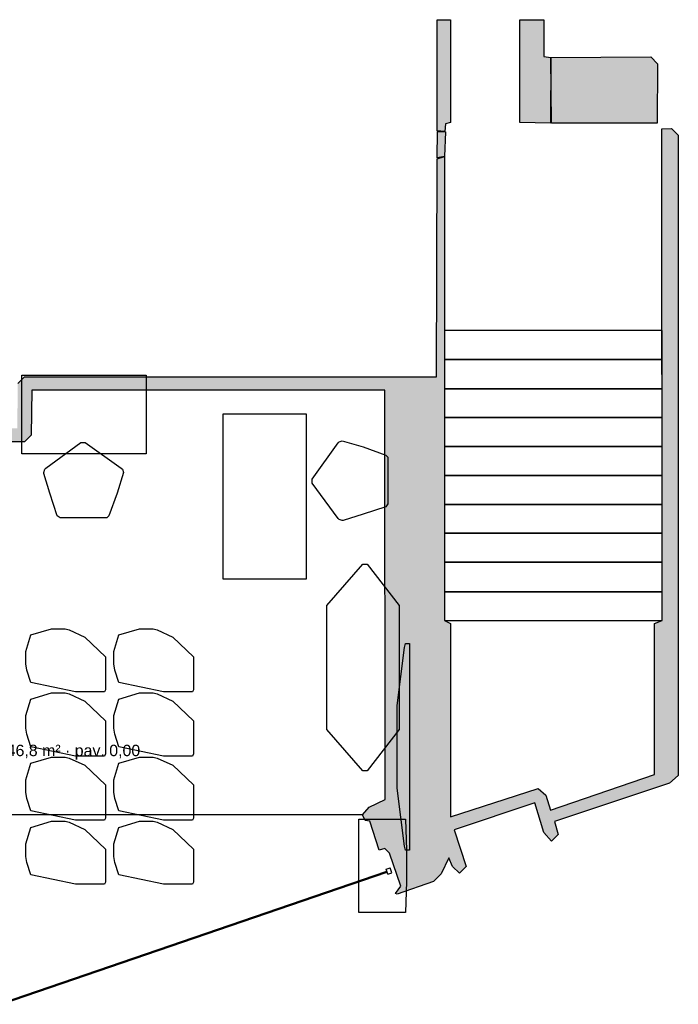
# Model space of a CAD drawing. Header units: millimetres. Extents: x -9985 to 240895, y -184894 to 39395.
# Tile 35 of 164: x 89131 to 95493, y -103761 to -94245. Entities that reach past the tile are written whole.
import ezdxf
from ezdxf.enums import TextEntityAlignment as Align

# ---------------------------------------------------------------- set-up
doc = ezdxf.new("R2010")
doc.units = ezdxf.units.MM
for name, color, linetype in [('A-ARREDI', 9, 'Continuous'), ('A-MISURE', 40, 'Continuous'), ('A-MURI-ESISTENTI', 7, 'Continuous'), ('A-SCALE', 8, 'Continuous'), ('A-TESTI', 7, 'Continuous'), ('A-VETRINE', 4, 'Continuous')]:
    doc.layers.add(name, color=color, linetype=linetype)
doc.styles.add('VISIO', font='arial.ttf')

msp = doc.modelspace()

# ---------------------------------------------------------------- hatches: boundary and pattern name
at = {"layer": 'A-MURI-ESISTENTI'}
for points in [[(93162.501, -95320), (93162.501, -94245), (93292.087, -94245), (93292.501, -95240), (93242.501, -95250), (93237.501, -95325), (93162.501, -95320)], [(93962.501, -95240), (93962.501, -94245), (94192.501, -94245), (94192.501, -94600), (94262.501, -94610), (94257.501, -95245), (93962.501, -95240)], [(94267.501, -95245), (94262.501, -94610), (95227.501, -94605), (95292.501, -94670), (95287.501, -95245), (94267.501, -95245)], [(92762.501, -102690), (92812.501, -102620), (92702.501, -102300), (92657.501, -102255), (92602.501, -102270), (92512.501, -101990), (92467.501, -101985), (92442.501, -101930), (92507.501, -101855), (92662.501, -101780), (92657.501, -97825), (89247.501, -97825), (89242.501, -98260), (89177.501, -98325), (88527.501, -98325), (88462.501, -98260), (88457.501, -97825), (84947.501, -97825), (84942.501, -97920), (84877.501, -97985), (84652.501, -97990), (84652.501, -98490), (84587.501, -98555), (84487.501, -98555), (84422.501, -98490), (84417.501, -97935), (82007.501, -97935), (82002.501, -97890), (82087.501, -97805), (84477.501, -97805), (84527.501, -97855), (84807.501, -97855), (84812.501, -97760), (84877.501, -97695), (88527.501, -97695), (88592.501, -97760), (88597.501, -98195), (89107.501, -98195), (89112.501, -97760), (89177.501, -97695), (93157.501, -97695), (93162.501, -95590), (93235.501, -95568), (93235.501, -100051), (93292.501, -100080), (93292.501, -101950), (94137.501, -101675), (94212.501, -101740), (94257.501, -101885), (95262.501, -101540), (95262.501, -100080), (95335.501, -100051), (95332.501, -95300), (95427.501, -95295), (95492.501, -95360), (95492.501, -101550), (95407.501, -101625), (94297.501, -101995), (94332.501, -102120), (94267.501, -102185), (94192.501, -102100), (94107.501, -101815), (93327.501, -102075), (93442.501, -102430), (93377.501, -102495), (93312.501, -102430), (93277.501, -102345), (93202.501, -102500), (93127.501, -102575), (92777.501, -102695), (92762.501, -102690)], [(93162.501, -95580), (93167.501, -95325), (93242.501, -95330), (93235.501, -95568), (93162.501, -95580)]]:
    msp.add_hatch(color=7, dxfattribs=at).paths.add_polyline_path(points)

# ---------------------------------------------------------------- linework, layer by layer
at = {"layer": 'A-ARREDI'}
for points in [[(89152.501, -97680.5), (90352.501, -97680.5), (90352.501, -98440.5), (89152.501, -98440.5), (89152.501, -97680.5)], [(89152.501, -97680.5), (90352.501, -97680.5), (90352.501, -98440.5), (89152.501, -98440.5), (89152.501, -97680.5)], [(91897.201, -99653.1), (91097.201, -99653.1), (91097.201, -98053.1), (91897.201, -98053.1), (91897.201, -99653.1)], [(91897.201, -99653.1), (91097.201, -99653.1), (91097.201, -98053.1), (91897.201, -98053.1), (91897.201, -99653.1)], [(89492.501, -99040.5), (89422.501, -98820.5), (89362.501, -98630.5), (89362.501, -98620.5), (89372.501, -98590.5), (89382.501, -98580.5), (89722.501, -98330.5), (89762.501, -98330.5), (90112.501, -98580.5), (90122.501, -98590.5), (90132.501, -98620.5), (90072.501, -98820.5), (89992.501, -99040.5), (89972.501, -99060.5), (89522.501, -99060.5), (89492.501, -99040.5)], [(89492.501, -99040.5), (89422.501, -98820.5), (89362.501, -98630.5), (89362.501, -98620.5), (89372.501, -98590.5), (89382.501, -98580.5), (89722.501, -98330.5), (89762.501, -98330.5), (90112.501, -98580.5), (90122.501, -98590.5), (90132.501, -98620.5), (90072.501, -98820.5), (89992.501, -99040.5), (89972.501, -99060.5), (89522.501, -99060.5), (89492.501, -99040.5)], [(92667.001, -98954.5), (92447.001, -99024.5), (92257.001, -99084.5), (92247.001, -99084.5), (92217.001, -99074.5), (92207.001, -99064.5), (91957.001, -98724.5), (91957.001, -98684.5), (92207.001, -98334.5), (92217.001, -98324.5), (92247.001, -98314.5), (92447.001, -98374.5), (92667.001, -98454.5), (92687.001, -98474.5), (92687.001, -98924.5), (92667.001, -98954.5)], [(92667.001, -98954.5), (92447.001, -99024.5), (92257.001, -99084.5), (92247.001, -99084.5), (92217.001, -99074.5), (92207.001, -99064.5), (91957.001, -98724.5), (91957.001, -98684.5), (92207.001, -98334.5), (92217.001, -98324.5), (92247.001, -98314.5), (92447.001, -98374.5), (92667.001, -98454.5), (92687.001, -98474.5), (92687.001, -98924.5), (92667.001, -98954.5)], [(92796.701, -101105.5), (92486.701, -101505.5), (92446.701, -101505.5), (92096.701, -101105.5), (92096.701, -99905.5), (92446.701, -99505.5), (92486.701, -99505.5), (92796.701, -99905.5), (92796.701, -101105.5)], [(92796.701, -101105.5), (92486.701, -101505.5), (92446.701, -101505.5), (92096.701, -101105.5), (92096.701, -99905.5), (92446.701, -99505.5), (92486.701, -99505.5), (92796.701, -99905.5), (92796.701, -101105.5)], [(89239.501, -100191.1), (89439.501, -100131.1), (89569.501, -100131.1), (89609.501, -100141.1), (89759.501, -100211.1), (89959.501, -100401.1), (89959.501, -100721.1), (89949.501, -100741.1), (89669.501, -100741.1), (89239.501, -100651.1), (89199.501, -100531.1), (89189.501, -100471.1), (89189.501, -100351.1), (89239.501, -100191.1)], [(89239.501, -100191.1), (89439.501, -100131.1), (89569.501, -100131.1), (89609.501, -100141.1), (89759.501, -100211.1), (89959.501, -100401.1), (89959.501, -100721.1), (89949.501, -100741.1), (89669.501, -100741.1), (89239.501, -100651.1), (89199.501, -100531.1), (89189.501, -100471.1), (89189.501, -100351.1), (89239.501, -100191.1)], [(90089.501, -100191.1), (90289.501, -100131.1), (90419.501, -100131.1), (90459.501, -100141.1), (90609.501, -100211.1), (90809.501, -100401.1), (90809.501, -100721.1), (90799.501, -100741.1), (90519.501, -100741.1), (90089.501, -100651.1), (90049.501, -100531.1), (90039.501, -100471.1), (90039.501, -100351.1), (90089.501, -100191.1)], [(90089.501, -100191.1), (90289.501, -100131.1), (90419.501, -100131.1), (90459.501, -100141.1), (90609.501, -100211.1), (90809.501, -100401.1), (90809.501, -100721.1), (90799.501, -100741.1), (90519.501, -100741.1), (90089.501, -100651.1), (90049.501, -100531.1), (90039.501, -100471.1), (90039.501, -100351.1), (90089.501, -100191.1)], [(92857.001, -102272.5), (92847.001, -102232.5), (92777.001, -101672.5), (92777.001, -100872.5), (92847.001, -100312.5), (92857.001, -100272.5), (92897.001, -100272.5), (92897.001, -102272.5), (92857.001, -102272.5)], [(92857.001, -102272.5), (92847.001, -102232.5), (92777.001, -101672.5), (92777.001, -100872.5), (92847.001, -100312.5), (92857.001, -100272.5), (92897.001, -100272.5), (92897.001, -102272.5), (92857.001, -102272.5)], [(89239.501, -100811.1), (89439.501, -100751.1), (89569.501, -100751.1), (89609.501, -100761.1), (89759.501, -100831.1), (89959.501, -101021.1), (89959.501, -101341.1), (89949.501, -101361.1), (89669.501, -101361.1), (89239.501, -101271.1), (89199.501, -101151.1), (89189.501, -101091.1), (89189.501, -100971.1), (89239.501, -100811.1)], [(89239.501, -100811.1), (89439.501, -100751.1), (89569.501, -100751.1), (89609.501, -100761.1), (89759.501, -100831.1), (89959.501, -101021.1), (89959.501, -101341.1), (89949.501, -101361.1), (89669.501, -101361.1), (89239.501, -101271.1), (89199.501, -101151.1), (89189.501, -101091.1), (89189.501, -100971.1), (89239.501, -100811.1)], [(90089.501, -100811.1), (90289.501, -100751.1), (90419.501, -100751.1), (90459.501, -100761.1), (90609.501, -100831.1), (90809.501, -101021.1), (90809.501, -101341.1), (90799.501, -101361.1), (90519.501, -101361.1), (90089.501, -101271.1), (90049.501, -101151.1), (90039.501, -101091.1), (90039.501, -100971.1), (90089.501, -100811.1)], [(90089.501, -100811.1), (90289.501, -100751.1), (90419.501, -100751.1), (90459.501, -100761.1), (90609.501, -100831.1), (90809.501, -101021.1), (90809.501, -101341.1), (90799.501, -101361.1), (90519.501, -101361.1), (90089.501, -101271.1), (90049.501, -101151.1), (90039.501, -101091.1), (90039.501, -100971.1), (90089.501, -100811.1)], [(89239.501, -101431.1), (89439.501, -101371.1), (89569.501, -101371.1), (89609.501, -101381.1), (89759.501, -101451.1), (89959.501, -101641.1), (89959.501, -101961.1), (89949.501, -101981.1), (89669.501, -101981.1), (89239.501, -101891.1), (89199.501, -101771.1), (89189.501, -101711.1), (89189.501, -101591.1), (89239.501, -101431.1)], [(89239.501, -101431.1), (89439.501, -101371.1), (89569.501, -101371.1), (89609.501, -101381.1), (89759.501, -101451.1), (89959.501, -101641.1), (89959.501, -101961.1), (89949.501, -101981.1), (89669.501, -101981.1), (89239.501, -101891.1), (89199.501, -101771.1), (89189.501, -101711.1), (89189.501, -101591.1), (89239.501, -101431.1)], [(90089.501, -101431.1), (90289.501, -101371.1), (90419.501, -101371.1), (90459.501, -101381.1), (90609.501, -101451.1), (90809.501, -101641.1), (90809.501, -101961.1), (90799.501, -101981.1), (90519.501, -101981.1), (90089.501, -101891.1), (90049.501, -101771.1), (90039.501, -101711.1), (90039.501, -101591.1), (90089.501, -101431.1)], [(90089.501, -101431.1), (90289.501, -101371.1), (90419.501, -101371.1), (90459.501, -101381.1), (90609.501, -101451.1), (90809.501, -101641.1), (90809.501, -101961.1), (90799.501, -101981.1), (90519.501, -101981.1), (90089.501, -101891.1), (90049.501, -101771.1), (90039.501, -101711.1), (90039.501, -101591.1), (90089.501, -101431.1)], [(89239.501, -102051.1), (89439.501, -101991.1), (89569.501, -101991.1), (89609.501, -102001.1), (89759.501, -102071.1), (89959.501, -102261.1), (89959.501, -102581.1), (89949.501, -102601.1), (89669.501, -102601.1), (89239.501, -102511.1), (89199.501, -102391.1), (89189.501, -102331.1), (89189.501, -102211.1), (89239.501, -102051.1)], [(89239.501, -102051.1), (89439.501, -101991.1), (89569.501, -101991.1), (89609.501, -102001.1), (89759.501, -102071.1), (89959.501, -102261.1), (89959.501, -102581.1), (89949.501, -102601.1), (89669.501, -102601.1), (89239.501, -102511.1), (89199.501, -102391.1), (89189.501, -102331.1), (89189.501, -102211.1), (89239.501, -102051.1)], [(90089.501, -102051.1), (90289.501, -101991.1), (90419.501, -101991.1), (90459.501, -102001.1), (90609.501, -102071.1), (90809.501, -102261.1), (90809.501, -102581.1), (90799.501, -102601.1), (90519.501, -102601.1), (90089.501, -102511.1), (90049.501, -102391.1), (90039.501, -102331.1), (90039.501, -102211.1), (90089.501, -102051.1)], [(90089.501, -102051.1), (90289.501, -101991.1), (90419.501, -101991.1), (90459.501, -102001.1), (90609.501, -102071.1), (90809.501, -102261.1), (90809.501, -102581.1), (90799.501, -102601.1), (90519.501, -102601.1), (90089.501, -102511.1), (90049.501, -102391.1), (90039.501, -102331.1), (90039.501, -102211.1), (90089.501, -102051.1)], [(92857.001, -102872.5), (92407.001, -102872.5), (92407.001, -101972.5), (92857.001, -101972.5), (92867.001, -102272.5), (92867.001, -102572.5), (92857.001, -102872.5)], [(92857.001, -102872.5), (92407.001, -102872.5), (92407.001, -101972.5), (92857.001, -101972.5), (92867.001, -102272.5), (92867.001, -102572.5), (92857.001, -102872.5)]]:
    msp.add_lwpolyline(points, close=True, dxfattribs=at)
at = {"layer": 'A-MISURE'}
msp.add_line((84307.501, -101927.5), (92443.344, -101927.5), dxfattribs=at)
at = {"layer": 'A-MURI-ESISTENTI'}
for points in [[(93162.501, -95320), (93162.501, -94245), (93292.087, -94245), (93292.501, -95240), (93242.501, -95250), (93237.501, -95325), (93162.501, -95320)], [(93962.501, -95240), (93962.501, -94245), (94192.501, -94245), (94192.501, -94600), (94262.501, -94610), (94257.501, -95245), (93962.501, -95240)], [(94267.501, -95245), (94262.501, -94610), (95227.501, -94605), (95292.501, -94670), (95287.501, -95245), (94267.501, -95245)], [(93162.501, -95580), (93167.501, -95325), (93242.501, -95330), (93235.501, -95568), (93162.501, -95580)]]:
    msp.add_lwpolyline(points, close=True, dxfattribs=at)
msp.add_lwpolyline([(89112.501, -97760), (89177.501, -97695), (93157.501, -97695), (93162.501, -95590), (93235.501, -95568), (93235.501, -100051), (93292.501, -100080), (93292.501, -101950), (94137.501, -101675), (94212.501, -101740), (94257.501, -101885), (95262.501, -101540), (95262.501, -100080), (95335.501, -100051), (95332.501, -95300), (95427.501, -95295), (95492.501, -95360), (95492.501, -101550), (95407.501, -101625), (94297.501, -101995), (94332.501, -102120), (94267.501, -102185), (94192.501, -102100), (94107.501, -101815), (93327.501, -102075), (93442.501, -102430), (93377.501, -102495), (93312.501, -102430), (93277.501, -102345), (93202.501, -102500), (93127.501, -102575), (92777.501, -102695), (92762.501, -102690), (92762.501, -102690), (92812.501, -102620), (92702.501, -102300), (92657.501, -102255), (92602.501, -102270), (92512.501, -101990), (92467.501, -101985), (92442.501, -101930), (92507.501, -101855), (92662.501, -101780), (92657.501, -97825), (89247.501, -97825), (89242.501, -98260), (89177.501, -98325), (88527.501, -98325)], dxfattribs=at)
at = {"layer": 'A-SCALE'}
for p, q in [((95335.501, -97247.6), (93235.801, -97247.6)), ((93235.801, -97247.6), (93235.801, -97529.8)), ((95335.501, -97247.6), (93235.801, -97247.6)), ((93235.801, -97247.6), (93235.801, -97529.8)), ((95335.501, -97529.8), (95335.501, -97247.6)), ((95335.501, -97529.8), (95335.501, -97247.6)), ((93235.801, -97529.8), (95335.501, -97529.8)), ((93235.801, -97529.8), (95335.501, -97529.8)), ((95335.501, -97529.8), (93235.801, -97529.8)), ((93235.801, -97529.8), (93235.801, -97812)), ((95335.501, -97529.8), (93235.801, -97529.8)), ((93235.801, -97529.8), (93235.801, -97812)), ((95335.501, -97812), (95335.501, -97529.8)), ((95335.501, -97812), (95335.501, -97529.8)), ((93235.801, -97812), (95335.501, -97812)), ((93235.801, -97812), (95335.501, -97812)), ((95335.501, -97812), (93235.801, -97812)), ((93235.801, -97812), (93235.801, -98090.7)), ((95335.501, -97812), (93235.801, -97812)), ((93235.801, -97812), (93235.801, -98090.7)), ((95335.501, -98090.7), (95335.501, -97812)), ((95335.501, -98090.7), (95335.501, -97812)), ((93235.801, -98090.7), (95335.501, -98090.7)), ((93235.801, -98090.7), (95335.501, -98090.7)), ((95335.501, -98090.7), (93235.801, -98090.7)), ((93235.801, -98090.7), (93235.801, -98369.4)), ((95335.501, -98090.7), (93235.801, -98090.7)), ((93235.801, -98090.7), (93235.801, -98369.4)), ((95335.501, -98369.4), (95335.501, -98090.7)), ((95335.501, -98369.4), (95335.501, -98090.7)), ((93235.801, -98369.4), (95335.501, -98369.4)), ((93235.801, -98369.4), (95335.501, -98369.4)), ((95335.501, -98369.4), (93235.801, -98369.4)), ((93235.801, -98369.4), (93235.801, -98651.6)), ((95335.501, -98369.4), (93235.801, -98369.4)), ((93235.801, -98369.4), (93235.801, -98651.6)), ((95335.501, -98651.6), (95335.501, -98369.4)), ((95335.501, -98651.6), (95335.501, -98369.4)), ((93235.801, -98651.6), (95335.501, -98651.6)), ((93235.801, -98651.6), (95335.501, -98651.6)), ((95335.501, -98651.6), (93235.801, -98651.6)), ((93235.801, -98651.6), (93235.801, -98930.3)), ((95335.501, -98651.6), (93235.801, -98651.6)), ((93235.801, -98651.6), (93235.801, -98930.3)), ((95335.501, -98930.3), (95335.501, -98651.6)), ((95335.501, -98930.3), (95335.501, -98651.6)), ((93235.801, -98930.3), (95335.501, -98930.3)), ((93235.801, -98930.3), (95335.501, -98930.3)), ((95335.501, -98930.3), (93235.801, -98930.3)), ((93235.801, -98930.3), (93235.801, -99209)), ((95335.501, -98930.3), (93235.801, -98930.3)), ((93235.801, -98930.3), (93235.801, -99209)), ((95335.501, -99209), (95335.501, -98930.3)), ((95335.501, -99209), (95335.501, -98930.3)), ((93235.801, -99209), (95335.501, -99209)), ((93235.801, -99209), (95335.501, -99209)), ((95335.501, -99209), (93235.801, -99209)), ((93235.801, -99209), (93235.801, -99487.7)), ((95335.501, -99209), (93235.801, -99209)), ((93235.801, -99209), (93235.801, -99487.7)), ((95335.501, -99487.7), (95335.501, -99209)), ((95335.501, -99487.7), (95335.501, -99209)), ((93235.801, -99487.7), (95335.501, -99487.7)), ((93235.801, -99487.7), (95335.501, -99487.7)), ((95335.501, -99487.7), (93235.801, -99487.7)), ((93235.801, -99487.7), (93235.801, -99773.4)), ((95335.501, -99487.7), (93235.801, -99487.7)), ((93235.801, -99487.7), (93235.801, -99773.4)), ((95335.501, -99773.4), (95335.501, -99487.7)), ((95335.501, -99773.4), (95335.501, -99487.7)), ((93235.801, -99773.4), (95335.501, -99773.4)), ((93235.801, -99773.4), (95335.501, -99773.4)), ((95335.501, -99773.4), (93235.801, -99773.4)), ((93235.801, -99773.4), (93235.801, -100052.1)), ((95335.501, -99773.4), (93235.801, -99773.4)), ((93235.801, -99773.4), (93235.801, -100052.1)), ((95335.501, -100052.1), (95335.501, -99773.4)), ((95335.501, -100052.1), (95335.501, -99773.4)), ((93235.801, -100052.1), (95335.501, -100052.1)), ((93235.801, -100052.1), (95335.501, -100052.1))]:
    msp.add_line(p, q, dxfattribs=at)
at = {"layer": 'A-VETRINE'}
for p, q in [((88953.701, -103751.3), (92676.601, -102475.2)), ((88956.901, -103760.8), (92679.801, -102484.7)), ((92670.101, -102456.3), (92707.901, -102443.3)), ((92686.301, -102503.6), (92670.101, -102456.3)), ((92679.801, -102484.7), (92676.601, -102475.2)), ((92724.101, -102490.6), (92707.901, -102443.3)), ((92686.301, -102503.6), (92724.101, -102490.6))]:
    msp.add_line(p, q, dxfattribs=at)

# ---------------------------------------------------------------- texts
at = {"layer": 'A-TESTI', "style": 'VISIO'}
msp.add_text("Aula 12 · unibile all'Aula 11 · 46,8 m² · pav. 0,00", height=110, dxfattribs=at).set_placement((88657.501, -101307.5), align=Align.MIDDLE_CENTER)

doc.saveas('drawing.dxf')
